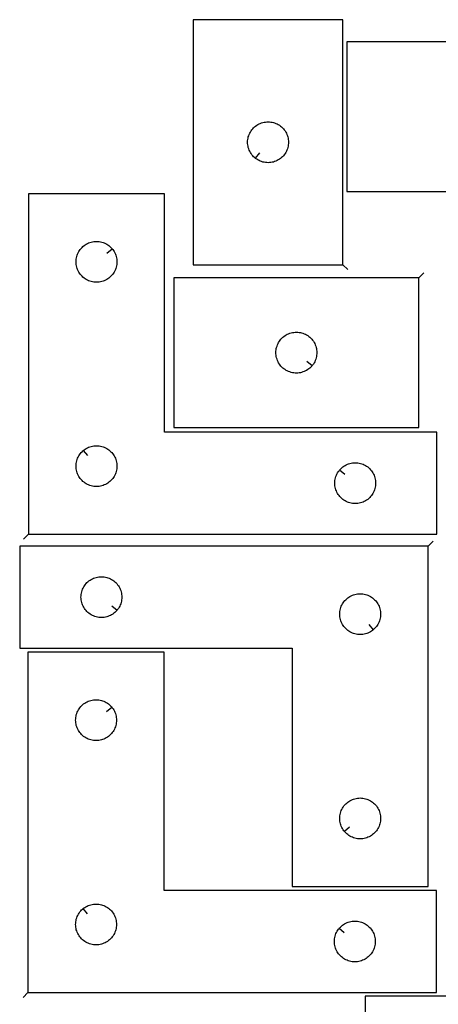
# Model space of a CAD drawing. Header units: millimetres. Extents: x 7 to 1243, y 7 to 1755.
# Tile 8 of 16: x 7 to 191, y 1321 to 1755. Entities that reach past the tile are written whole.
import ezdxf

# ---------------------------------------------------------------- set-up
doc = ezdxf.new("R2010")
doc.units = ezdxf.units.MM
doc.layers.add('CUT', color=7, linetype='CONTINUOUS', true_color=0x000000)
doc.layers.add('LEADIN', color=1, linetype='CONTINUOUS', true_color=0xff0000)

msp = doc.modelspace()

# ---------------------------------------------------------------- linework, layer by layer
at = {"layer": 'CUT'}
for points in [[(149.05023, 1647.193872), (149.05023, 1755.193872), (83.05023, 1755.193872), (83.05023, 1647.193872)], [(258.701024, 1745.480229), (150.701024, 1745.480229), (150.701024, 1679.480229), (258.701024, 1679.480229)], [(110.343748, 1694.240503), (110.116118, 1694.427314), (109.686269, 1694.829911), (109.283672, 1695.25976), (108.91005, 1695.715019), (108.567004, 1696.19374), (108.256002, 1696.693872), (107.978376, 1697.213274), (107.735315, 1697.749721), (107.527859, 1698.300917), (107.356898, 1698.864501), (107.223163, 1699.438059), (107.127227, 1700.019136), (107.0695, 1700.605244), (107.05023, 1701.193872), (107.0695, 1701.7825), (107.127227, 1702.368608), (107.223163, 1702.949685), (107.356898, 1703.523244), (107.527859, 1704.086827), (107.735315, 1704.638023), (107.978376, 1705.17447), (108.256002, 1705.693872), (108.567004, 1706.194004), (108.91005, 1706.672725), (109.283672, 1707.127984), (109.686269, 1707.557833), (110.116118, 1707.96043), (110.571377, 1708.334052), (111.050098, 1708.677099), (111.55023, 1708.988101), (112.069632, 1709.265727), (112.606079, 1709.508788), (113.157275, 1709.716243), (113.720859, 1709.887205), (114.294417, 1710.02094), (114.875495, 1710.116876), (115.461602, 1710.174602), (116.05023, 1710.193872), (116.638858, 1710.174602), (117.224966, 1710.116876), (117.806043, 1710.02094), (118.379602, 1709.887205), (118.943186, 1709.716243), (119.494381, 1709.508788), (120.030829, 1709.265727), (120.55023, 1708.988101), (121.050362, 1708.677099), (121.529083, 1708.334052), (121.984343, 1707.96043), (122.414191, 1707.557833), (122.816789, 1707.127984), (123.19041, 1706.672725), (123.533457, 1706.194004), (123.844459, 1705.693872), (124.122085, 1705.17447), (124.365146, 1704.638023), (124.572601, 1704.086827), (124.743563, 1703.523244), (124.877298, 1702.949685), (124.973234, 1702.368608), (125.030961, 1701.7825), (125.05023, 1701.193872), (125.030961, 1700.605244), (124.973234, 1700.019136), (124.877298, 1699.438059), (124.743563, 1698.864501), (124.572601, 1698.300917), (124.365146, 1697.749721), (124.122085, 1697.213274), (123.844459, 1696.693872), (123.533457, 1696.19374), (123.19041, 1695.715019), (122.816789, 1695.25976), (122.414191, 1694.829911), (121.984343, 1694.427314), (121.529083, 1694.053692), (121.050362, 1693.710646), (120.55023, 1693.399644), (120.030829, 1693.122017), (119.494381, 1692.878956), (118.943186, 1692.671501), (118.379602, 1692.50054), (117.806043, 1692.366805), (117.224966, 1692.270868), (116.638858, 1692.213142), (116.05023, 1692.193872), (115.461602, 1692.213142), (114.875495, 1692.270868), (114.294417, 1692.366805), (113.720859, 1692.50054), (113.157275, 1692.671501), (112.606079, 1692.878956), (112.069632, 1693.122017), (111.55023, 1693.399644), (111.050098, 1693.710646), (110.571377, 1694.053692)], [(10.457236, 1528.523648), (190.457236, 1528.523648), (190.457236, 1573.523648), (70.457236, 1573.523648), (70.457236, 1678.523648), (10.457236, 1678.523648)], [(47.410605, 1654.230131), (47.597416, 1654.002501), (47.940463, 1653.52378), (48.251465, 1653.023648), (48.529091, 1652.504246), (48.772152, 1651.967799), (48.979607, 1651.416603), (49.150569, 1650.85302), (49.284304, 1650.279461), (49.38024, 1649.698384), (49.437967, 1649.112276), (49.457236, 1648.523648), (49.437967, 1647.93502), (49.38024, 1647.348912), (49.284304, 1646.767835), (49.150569, 1646.194277), (48.979607, 1645.630693), (48.772152, 1645.079497), (48.529091, 1644.54305), (48.251465, 1644.023648), (47.940463, 1643.523516), (47.597416, 1643.044795), (47.223795, 1642.589536), (46.821197, 1642.159687), (46.391349, 1641.75709), (45.936089, 1641.383468), (45.457368, 1641.040422), (44.957236, 1640.72942), (44.437835, 1640.451793), (43.901387, 1640.208732), (43.350191, 1640.001277), (42.786608, 1639.830316), (42.213049, 1639.696581), (41.631972, 1639.600644), (41.045864, 1639.542918), (40.457236, 1639.523648), (39.868608, 1639.542918), (39.282501, 1639.600644), (38.701423, 1639.696581), (38.127865, 1639.830316), (37.564281, 1640.001277), (37.013085, 1640.208732), (36.476638, 1640.451793), (35.957236, 1640.72942), (35.457104, 1641.040422), (34.978383, 1641.383468), (34.523124, 1641.75709), (34.093275, 1642.159687), (33.690678, 1642.589536), (33.317056, 1643.044795), (32.97401, 1643.523516), (32.663008, 1644.023648), (32.385382, 1644.54305), (32.142321, 1645.079497), (31.934865, 1645.630693), (31.763904, 1646.194277), (31.630169, 1646.767835), (31.534233, 1647.348912), (31.476506, 1647.93502), (31.457236, 1648.523648), (31.476506, 1649.112276), (31.534233, 1649.698384), (31.630169, 1650.279461), (31.763904, 1650.85302), (31.934865, 1651.416603), (32.142321, 1651.967799), (32.385382, 1652.504246), (32.663008, 1653.023648), (32.97401, 1653.52378), (33.317056, 1654.002501), (33.690678, 1654.45776), (34.093275, 1654.887609), (34.523124, 1655.290206), (34.978383, 1655.663828), (35.457104, 1656.006875), (35.957236, 1656.317877), (36.476638, 1656.595503), (37.013085, 1656.838564), (37.564281, 1657.046019), (38.127865, 1657.216981), (38.701423, 1657.350716), (39.282501, 1657.446652), (39.868608, 1657.504378), (40.457236, 1657.523648), (41.045864, 1657.504378), (41.631972, 1657.446652), (42.213049, 1657.350716), (42.786608, 1657.216981), (43.350191, 1657.046019), (43.901387, 1656.838564), (44.437835, 1656.595503), (44.957236, 1656.317877), (45.457368, 1656.006875), (45.936089, 1655.663828), (46.391349, 1655.290206), (46.821197, 1654.887609), (47.223795, 1654.45776)], [(182.521092, 1641.512455), (74.521092, 1641.512455), (74.521092, 1575.512455), (182.521092, 1575.512455)], [(135.474461, 1602.805973), (135.287651, 1602.578343), (134.885053, 1602.148494), (134.455205, 1601.745897), (133.999945, 1601.372275), (133.521224, 1601.029229), (133.021092, 1600.718226), (132.50169, 1600.4406), (131.965243, 1600.197539), (131.414047, 1599.990084), (130.850464, 1599.819123), (130.276905, 1599.685388), (129.695828, 1599.589451), (129.10972, 1599.531725), (128.521092, 1599.512455), (127.932464, 1599.531725), (127.346357, 1599.589451), (126.765279, 1599.685388), (126.191721, 1599.819123), (125.628137, 1599.990084), (125.076941, 1600.197539), (124.540494, 1600.4406), (124.021092, 1600.718226), (123.52096, 1601.029229), (123.042239, 1601.372275), (122.58698, 1601.745897), (122.157131, 1602.148494), (121.754534, 1602.578343), (121.380912, 1603.033602), (121.037866, 1603.512323), (120.726864, 1604.012455), (120.449238, 1604.531857), (120.206176, 1605.068304), (119.998721, 1605.6195), (119.82776, 1606.183084), (119.694025, 1606.756642), (119.598088, 1607.337719), (119.540362, 1607.923827), (119.521092, 1608.512455), (119.540362, 1609.101083), (119.598088, 1609.687191), (119.694025, 1610.268268), (119.82776, 1610.841827), (119.998721, 1611.40541), (120.206176, 1611.956606), (120.449238, 1612.493053), (120.726864, 1613.012455), (121.037866, 1613.512587), (121.380912, 1613.991308), (121.754534, 1614.446567), (122.157131, 1614.876416), (122.58698, 1615.279013), (123.042239, 1615.652635), (123.52096, 1615.995682), (124.021092, 1616.306684), (124.540494, 1616.58431), (125.076941, 1616.827371), (125.628137, 1617.034826), (126.191721, 1617.205788), (126.765279, 1617.339523), (127.346357, 1617.435459), (127.932464, 1617.493185), (128.521092, 1617.512455), (129.10972, 1617.493185), (129.695828, 1617.435459), (130.276905, 1617.339523), (130.850464, 1617.205788), (131.414047, 1617.034826), (131.965243, 1616.827371), (132.50169, 1616.58431), (133.021092, 1616.306684), (133.521224, 1615.995682), (133.999945, 1615.652635), (134.455205, 1615.279013), (134.885053, 1614.876416), (135.287651, 1614.446567), (135.661272, 1613.991308), (136.004319, 1613.512587), (136.315321, 1613.012455), (136.592947, 1612.493053), (136.836008, 1611.956606), (137.043463, 1611.40541), (137.214425, 1610.841827), (137.34816, 1610.268268), (137.444096, 1609.687191), (137.501823, 1609.101083), (137.521092, 1608.512455), (137.501823, 1607.923827), (137.444096, 1607.337719), (137.34816, 1606.756642), (137.214425, 1606.183084), (137.043463, 1605.6195), (136.836008, 1605.068304), (136.592947, 1604.531857), (136.315321, 1604.012455), (136.004319, 1603.512323), (135.661272, 1603.033602)], [(34.750754, 1565.477017), (34.978383, 1565.663828), (35.457104, 1566.006875), (35.957236, 1566.317877), (36.476638, 1566.595503), (37.013085, 1566.838564), (37.564281, 1567.046019), (38.127865, 1567.216981), (38.701423, 1567.350716), (39.282501, 1567.446652), (39.868608, 1567.504378), (40.457236, 1567.523648), (41.045864, 1567.504378), (41.631972, 1567.446652), (42.213049, 1567.350716), (42.786608, 1567.216981), (43.350191, 1567.046019), (43.901387, 1566.838564), (44.437835, 1566.595503), (44.957236, 1566.317877), (45.457368, 1566.006875), (45.936089, 1565.663828), (46.391349, 1565.290206), (46.821197, 1564.887609), (47.223795, 1564.45776), (47.597416, 1564.002501), (47.940463, 1563.52378), (48.251465, 1563.023648), (48.529091, 1562.504246), (48.772152, 1561.967799), (48.979607, 1561.416603), (49.150569, 1560.85302), (49.284304, 1560.279461), (49.38024, 1559.698384), (49.437967, 1559.112276), (49.457236, 1558.523648), (49.437967, 1557.93502), (49.38024, 1557.348912), (49.284304, 1556.767835), (49.150569, 1556.194277), (48.979607, 1555.630693), (48.772152, 1555.079497), (48.529091, 1554.54305), (48.251465, 1554.023648), (47.940463, 1553.523516), (47.597416, 1553.044795), (47.223795, 1552.589536), (46.821197, 1552.159687), (46.391349, 1551.75709), (45.936089, 1551.383468), (45.457368, 1551.040422), (44.957236, 1550.72942), (44.437835, 1550.451793), (43.901387, 1550.208732), (43.350191, 1550.001277), (42.786608, 1549.830316), (42.213049, 1549.696581), (41.631972, 1549.600644), (41.045864, 1549.542918), (40.457236, 1549.523648), (39.868608, 1549.542918), (39.282501, 1549.600644), (38.701423, 1549.696581), (38.127865, 1549.830316), (37.564281, 1550.001277), (37.013085, 1550.208732), (36.476638, 1550.451793), (35.957236, 1550.72942), (35.457104, 1551.040422), (34.978383, 1551.383468), (34.523124, 1551.75709), (34.093275, 1552.159687), (33.690678, 1552.589536), (33.317056, 1553.044795), (32.97401, 1553.523516), (32.663008, 1554.023648), (32.385382, 1554.54305), (32.142321, 1555.079497), (31.934865, 1555.630693), (31.763904, 1556.194277), (31.630169, 1556.767835), (31.534233, 1557.348912), (31.476506, 1557.93502), (31.457236, 1558.523648), (31.476506, 1559.112276), (31.534233, 1559.698384), (31.630169, 1560.279461), (31.763904, 1560.85302), (31.934865, 1561.416603), (32.142321, 1561.967799), (32.385382, 1562.504246), (32.663008, 1563.023648), (32.97401, 1563.52378), (33.317056, 1564.002501), (33.690678, 1564.45776), (34.093275, 1564.887609), (34.523124, 1565.290206)], [(147.503867, 1556.730131), (147.690678, 1556.95776), (148.093275, 1557.387609), (148.523124, 1557.790206), (148.978383, 1558.163828), (149.457104, 1558.506875), (149.957236, 1558.817877), (150.476638, 1559.095503), (151.013085, 1559.338564), (151.564281, 1559.546019), (152.127865, 1559.716981), (152.701423, 1559.850716), (153.282501, 1559.946652), (153.868608, 1560.004378), (154.457236, 1560.023648), (155.045864, 1560.004378), (155.631972, 1559.946652), (156.213049, 1559.850716), (156.786608, 1559.716981), (157.350191, 1559.546019), (157.901387, 1559.338564), (158.437835, 1559.095503), (158.957236, 1558.817877), (159.457368, 1558.506875), (159.936089, 1558.163828), (160.391349, 1557.790206), (160.821197, 1557.387609), (161.223795, 1556.95776), (161.597416, 1556.502501), (161.940463, 1556.02378), (162.251465, 1555.523648), (162.529091, 1555.004246), (162.772152, 1554.467799), (162.979607, 1553.916603), (163.150569, 1553.35302), (163.284304, 1552.779461), (163.38024, 1552.198384), (163.437967, 1551.612276), (163.457236, 1551.023648), (163.437967, 1550.43502), (163.38024, 1549.848912), (163.284304, 1549.267835), (163.150569, 1548.694277), (162.979607, 1548.130693), (162.772152, 1547.579497), (162.529091, 1547.04305), (162.251465, 1546.523648), (161.940463, 1546.023516), (161.597416, 1545.544795), (161.223795, 1545.089536), (160.821197, 1544.659687), (160.391349, 1544.25709), (159.936089, 1543.883468), (159.457368, 1543.540422), (158.957236, 1543.22942), (158.437835, 1542.951793), (157.901387, 1542.708732), (157.350191, 1542.501277), (156.786608, 1542.330316), (156.213049, 1542.196581), (155.631972, 1542.100644), (155.045864, 1542.042918), (154.457236, 1542.023648), (153.868608, 1542.042918), (153.282501, 1542.100644), (152.701423, 1542.196581), (152.127865, 1542.330316), (151.564281, 1542.501277), (151.013085, 1542.708732), (150.476638, 1542.951793), (149.957236, 1543.22942), (149.457104, 1543.540422), (148.978383, 1543.883468), (148.523124, 1544.25709), (148.093275, 1544.659687), (147.690678, 1545.089536), (147.317056, 1545.544795), (146.97401, 1546.023516), (146.663008, 1546.523648), (146.385382, 1547.04305), (146.142321, 1547.579497), (145.934865, 1548.130693), (145.763904, 1548.694277), (145.630169, 1549.267835), (145.534233, 1549.848912), (145.476506, 1550.43502), (145.457236, 1551.023648), (145.476506, 1551.612276), (145.534233, 1552.198384), (145.630169, 1552.779461), (145.763904, 1553.35302), (145.934865, 1553.916603), (146.142321, 1554.467799), (146.385382, 1555.004246), (146.663008, 1555.523648), (146.97401, 1556.02378), (147.317056, 1556.502501)], [(186.63718, 1523.321145), (6.63718, 1523.321145), (6.63718, 1478.321145), (126.63718, 1478.321145), (126.63718, 1373.321145), (186.63718, 1373.321145)], [(49.590549, 1495.114662), (49.403738, 1494.887032), (49.001141, 1494.457184), (48.571292, 1494.054586), (48.116033, 1493.680965), (47.637312, 1493.337918), (47.13718, 1493.026916), (46.617778, 1492.74929), (46.081331, 1492.506229), (45.530135, 1492.298774), (44.966552, 1492.127812), (44.392993, 1491.994077), (43.811916, 1491.898141), (43.225808, 1491.840414), (42.63718, 1491.821145), (42.048552, 1491.840414), (41.462444, 1491.898141), (40.881367, 1491.994077), (40.307809, 1492.127812), (39.744225, 1492.298774), (39.193029, 1492.506229), (38.656582, 1492.74929), (38.13718, 1493.026916), (37.637048, 1493.337918), (37.158327, 1493.680965), (36.703068, 1494.054586), (36.273219, 1494.457184), (35.870622, 1494.887032), (35.497, 1495.342292), (35.153954, 1495.821013), (34.842951, 1496.321145), (34.565325, 1496.840546), (34.322264, 1497.376994), (34.114809, 1497.928189), (33.943848, 1498.491773), (33.810113, 1499.065332), (33.714176, 1499.646409), (33.65645, 1500.232517), (33.63718, 1500.821145), (33.65645, 1501.409773), (33.714176, 1501.99588), (33.810113, 1502.576958), (33.943848, 1503.150516), (34.114809, 1503.7141), (34.322264, 1504.265296), (34.565325, 1504.801743), (34.842951, 1505.321145), (35.153954, 1505.821277), (35.497, 1506.299998), (35.870622, 1506.755257), (36.273219, 1507.185106), (36.703068, 1507.587703), (37.158327, 1507.961325), (37.637048, 1508.304371), (38.13718, 1508.615373), (38.656582, 1508.892999), (39.193029, 1509.13606), (39.744225, 1509.343516), (40.307809, 1509.514477), (40.881367, 1509.648212), (41.462444, 1509.744148), (42.048552, 1509.801875), (42.63718, 1509.821145), (43.225808, 1509.801875), (43.811916, 1509.744148), (44.392993, 1509.648212), (44.966552, 1509.514477), (45.530135, 1509.343516), (46.081331, 1509.13606), (46.617778, 1508.892999), (47.13718, 1508.615373), (47.637312, 1508.304371), (48.116033, 1507.961325), (48.571292, 1507.587703), (49.001141, 1507.185106), (49.403738, 1506.755257), (49.77736, 1506.299998), (50.120407, 1505.821277), (50.431409, 1505.321145), (50.709035, 1504.801743), (50.952096, 1504.265296), (51.159551, 1503.7141), (51.330513, 1503.150516), (51.464248, 1502.576958), (51.560184, 1501.99588), (51.61791, 1501.409773), (51.63718, 1500.821145), (51.61791, 1500.232517), (51.560184, 1499.646409), (51.464248, 1499.065332), (51.330513, 1498.491773), (51.159551, 1497.928189), (50.952096, 1497.376994), (50.709035, 1496.840546), (50.431409, 1496.321145), (50.120407, 1495.821013), (49.77736, 1495.342292)], [(162.343663, 1486.367776), (162.116033, 1486.180965), (161.637312, 1485.837918), (161.13718, 1485.526916), (160.617778, 1485.24929), (160.081331, 1485.006229), (159.530135, 1484.798774), (158.966552, 1484.627812), (158.392993, 1484.494077), (157.811916, 1484.398141), (157.225808, 1484.340414), (156.63718, 1484.321145), (156.048552, 1484.340414), (155.462444, 1484.398141), (154.881367, 1484.494077), (154.307809, 1484.627812), (153.744225, 1484.798774), (153.193029, 1485.006229), (152.656582, 1485.24929), (152.13718, 1485.526916), (151.637048, 1485.837918), (151.158327, 1486.180965), (150.703068, 1486.554586), (150.273219, 1486.957184), (149.870622, 1487.387032), (149.497, 1487.842292), (149.153954, 1488.321013), (148.842951, 1488.821145), (148.565325, 1489.340546), (148.322264, 1489.876994), (148.114809, 1490.428189), (147.943848, 1490.991773), (147.810113, 1491.565332), (147.714176, 1492.146409), (147.65645, 1492.732517), (147.63718, 1493.321145), (147.65645, 1493.909773), (147.714176, 1494.49588), (147.810113, 1495.076958), (147.943848, 1495.650516), (148.114809, 1496.2141), (148.322264, 1496.765296), (148.565325, 1497.301743), (148.842951, 1497.821145), (149.153954, 1498.321277), (149.497, 1498.799998), (149.870622, 1499.255257), (150.273219, 1499.685106), (150.703068, 1500.087703), (151.158327, 1500.461325), (151.637048, 1500.804371), (152.13718, 1501.115373), (152.656582, 1501.392999), (153.193029, 1501.63606), (153.744225, 1501.843516), (154.307809, 1502.014477), (154.881367, 1502.148212), (155.462444, 1502.244148), (156.048552, 1502.301875), (156.63718, 1502.321145), (157.225808, 1502.301875), (157.811916, 1502.244148), (158.392993, 1502.148212), (158.966552, 1502.014477), (159.530135, 1501.843516), (160.081331, 1501.63606), (160.617778, 1501.392999), (161.13718, 1501.115373), (161.637312, 1500.804371), (162.116033, 1500.461325), (162.571292, 1500.087703), (163.001141, 1499.685106), (163.403738, 1499.255257), (163.77736, 1498.799998), (164.120407, 1498.321277), (164.431409, 1497.821145), (164.709035, 1497.301743), (164.952096, 1496.765296), (165.159551, 1496.2141), (165.330513, 1495.650516), (165.464248, 1495.076958), (165.560184, 1494.49588), (165.61791, 1493.909773), (165.63718, 1493.321145), (165.61791, 1492.732517), (165.560184, 1492.146409), (165.464248, 1491.565332), (165.330513, 1490.991773), (165.159551, 1490.428189), (164.952096, 1489.876994), (164.709035, 1489.340546), (164.431409, 1488.821145), (164.120407, 1488.321013), (163.77736, 1487.842292), (163.403738, 1487.387032), (163.001141, 1486.957184), (162.571292, 1486.554586)], [(10.282676, 1326.622037), (190.282676, 1326.622037), (190.282676, 1371.622037), (70.282676, 1371.622037), (70.282676, 1476.622037), (10.282676, 1476.622037)], [(47.236045, 1452.328519), (47.422856, 1452.10089), (47.765902, 1451.622169), (48.076904, 1451.122037), (48.35453, 1450.602635), (48.597592, 1450.066188), (48.805047, 1449.514992), (48.976008, 1448.951408), (49.109743, 1448.37785), (49.20568, 1447.796773), (49.263406, 1447.210665), (49.282676, 1446.622037), (49.263406, 1446.033409), (49.20568, 1445.447301), (49.109743, 1444.866224), (48.976008, 1444.292665), (48.805047, 1443.729082), (48.597592, 1443.177886), (48.35453, 1442.641439), (48.076904, 1442.122037), (47.765902, 1441.621905), (47.422856, 1441.143184), (47.049234, 1440.687924), (46.646637, 1440.258076), (46.216788, 1439.855479), (45.761529, 1439.481857), (45.282808, 1439.13881), (44.782676, 1438.827808), (44.263274, 1438.550182), (43.726827, 1438.307121), (43.175631, 1438.099666), (42.612047, 1437.928704), (42.038489, 1437.794969), (41.457411, 1437.699033), (40.871304, 1437.641307), (40.282676, 1437.622037), (39.694048, 1437.641307), (39.10794, 1437.699033), (38.526863, 1437.794969), (37.953304, 1437.928704), (37.389721, 1438.099666), (36.838525, 1438.307121), (36.302078, 1438.550182), (35.782676, 1438.827808), (35.282544, 1439.13881), (34.803823, 1439.481857), (34.348563, 1439.855479), (33.918715, 1440.258076), (33.516117, 1440.687924), (33.142496, 1441.143184), (32.799449, 1441.621905), (32.488447, 1442.122037), (32.210821, 1442.641439), (31.96776, 1443.177886), (31.760305, 1443.729082), (31.589343, 1444.292665), (31.455608, 1444.866224), (31.359672, 1445.447301), (31.301945, 1446.033409), (31.282676, 1446.622037), (31.301945, 1447.210665), (31.359672, 1447.796773), (31.455608, 1448.37785), (31.589343, 1448.951408), (31.760305, 1449.514992), (31.96776, 1450.066188), (32.210821, 1450.602635), (32.488447, 1451.122037), (32.799449, 1451.622169), (33.142496, 1452.10089), (33.516117, 1452.556149), (33.918715, 1452.985998), (34.348563, 1453.388595), (34.803823, 1453.762217), (35.282544, 1454.105263), (35.782676, 1454.416265), (36.302078, 1454.693891), (36.838525, 1454.936953), (37.389721, 1455.144408), (37.953304, 1455.315369), (38.526863, 1455.449104), (39.10794, 1455.545041), (39.694048, 1455.602767), (40.282676, 1455.622037), (40.871304, 1455.602767), (41.457411, 1455.545041), (42.038489, 1455.449104), (42.612047, 1455.315369), (43.175631, 1455.144408), (43.726827, 1454.936953), (44.263274, 1454.693891), (44.782676, 1454.416265), (45.282808, 1454.105263), (45.761529, 1453.762217), (46.216788, 1453.388595), (46.646637, 1452.985998), (47.049234, 1452.556149)], [(308.814852, 1265.069971), (308.814852, 1445.069971), (263.814852, 1445.069971), (263.814852, 1325.069971), (158.814852, 1325.069971), (158.814852, 1265.069971)], [(149.683811, 1397.614662), (149.497, 1397.842292), (149.153954, 1398.321013), (148.842951, 1398.821145), (148.565325, 1399.340546), (148.322264, 1399.876994), (148.114809, 1400.428189), (147.943848, 1400.991773), (147.810113, 1401.565332), (147.714176, 1402.146409), (147.65645, 1402.732517), (147.63718, 1403.321145), (147.65645, 1403.909773), (147.714176, 1404.49588), (147.810113, 1405.076958), (147.943848, 1405.650516), (148.114809, 1406.2141), (148.322264, 1406.765296), (148.565325, 1407.301743), (148.842951, 1407.821145), (149.153954, 1408.321277), (149.497, 1408.799998), (149.870622, 1409.255257), (150.273219, 1409.685106), (150.703068, 1410.087703), (151.158327, 1410.461325), (151.637048, 1410.804371), (152.13718, 1411.115373), (152.656582, 1411.392999), (153.193029, 1411.63606), (153.744225, 1411.843516), (154.307809, 1412.014477), (154.881367, 1412.148212), (155.462444, 1412.244148), (156.048552, 1412.301875), (156.63718, 1412.321145), (157.225808, 1412.301875), (157.811916, 1412.244148), (158.392993, 1412.148212), (158.966552, 1412.014477), (159.530135, 1411.843516), (160.081331, 1411.63606), (160.617778, 1411.392999), (161.13718, 1411.115373), (161.637312, 1410.804371), (162.116033, 1410.461325), (162.571292, 1410.087703), (163.001141, 1409.685106), (163.403738, 1409.255257), (163.77736, 1408.799998), (164.120407, 1408.321277), (164.431409, 1407.821145), (164.709035, 1407.301743), (164.952096, 1406.765296), (165.159551, 1406.2141), (165.330513, 1405.650516), (165.464248, 1405.076958), (165.560184, 1404.49588), (165.61791, 1403.909773), (165.63718, 1403.321145), (165.61791, 1402.732517), (165.560184, 1402.146409), (165.464248, 1401.565332), (165.330513, 1400.991773), (165.159551, 1400.428189), (164.952096, 1399.876994), (164.709035, 1399.340546), (164.431409, 1398.821145), (164.120407, 1398.321013), (163.77736, 1397.842292), (163.403738, 1397.387032), (163.001141, 1396.957184), (162.571292, 1396.554586), (162.116033, 1396.180965), (161.637312, 1395.837918), (161.13718, 1395.526916), (160.617778, 1395.24929), (160.081331, 1395.006229), (159.530135, 1394.798774), (158.966552, 1394.627812), (158.392993, 1394.494077), (157.811916, 1394.398141), (157.225808, 1394.340414), (156.63718, 1394.321145), (156.048552, 1394.340414), (155.462444, 1394.398141), (154.881367, 1394.494077), (154.307809, 1394.627812), (153.744225, 1394.798774), (153.193029, 1395.006229), (152.656582, 1395.24929), (152.13718, 1395.526916), (151.637048, 1395.837918), (151.158327, 1396.180965), (150.703068, 1396.554586), (150.273219, 1396.957184), (149.870622, 1397.387032)], [(34.576193, 1363.575406), (34.803823, 1363.762217), (35.282544, 1364.105263), (35.782676, 1364.416265), (36.302078, 1364.693891), (36.838525, 1364.936953), (37.389721, 1365.144408), (37.953304, 1365.315369), (38.526863, 1365.449104), (39.10794, 1365.545041), (39.694048, 1365.602767), (40.282676, 1365.622037), (40.871304, 1365.602767), (41.457411, 1365.545041), (42.038489, 1365.449104), (42.612047, 1365.315369), (43.175631, 1365.144408), (43.726827, 1364.936953), (44.263274, 1364.693891), (44.782676, 1364.416265), (45.282808, 1364.105263), (45.761529, 1363.762217), (46.216788, 1363.388595), (46.646637, 1362.985998), (47.049234, 1362.556149), (47.422856, 1362.10089), (47.765902, 1361.622169), (48.076904, 1361.122037), (48.35453, 1360.602635), (48.597592, 1360.066188), (48.805047, 1359.514992), (48.976008, 1358.951408), (49.109743, 1358.37785), (49.20568, 1357.796773), (49.263406, 1357.210665), (49.282676, 1356.622037), (49.263406, 1356.033409), (49.20568, 1355.447301), (49.109743, 1354.866224), (48.976008, 1354.292665), (48.805047, 1353.729082), (48.597592, 1353.177886), (48.35453, 1352.641439), (48.076904, 1352.122037), (47.765902, 1351.621905), (47.422856, 1351.143184), (47.049234, 1350.687924), (46.646637, 1350.258076), (46.216788, 1349.855479), (45.761529, 1349.481857), (45.282808, 1349.13881), (44.782676, 1348.827808), (44.263274, 1348.550182), (43.726827, 1348.307121), (43.175631, 1348.099666), (42.612047, 1347.928704), (42.038489, 1347.794969), (41.457411, 1347.699033), (40.871304, 1347.641307), (40.282676, 1347.622037), (39.694048, 1347.641307), (39.10794, 1347.699033), (38.526863, 1347.794969), (37.953304, 1347.928704), (37.389721, 1348.099666), (36.838525, 1348.307121), (36.302078, 1348.550182), (35.782676, 1348.827808), (35.282544, 1349.13881), (34.803823, 1349.481857), (34.348563, 1349.855479), (33.918715, 1350.258076), (33.516117, 1350.687924), (33.142496, 1351.143184), (32.799449, 1351.621905), (32.488447, 1352.122037), (32.210821, 1352.641439), (31.96776, 1353.177886), (31.760305, 1353.729082), (31.589343, 1354.292665), (31.455608, 1354.866224), (31.359672, 1355.447301), (31.301945, 1356.033409), (31.282676, 1356.622037), (31.301945, 1357.210665), (31.359672, 1357.796773), (31.455608, 1358.37785), (31.589343, 1358.951408), (31.760305, 1359.514992), (31.96776, 1360.066188), (32.210821, 1360.602635), (32.488447, 1361.122037), (32.799449, 1361.622169), (33.142496, 1362.10089), (33.516117, 1362.556149), (33.918715, 1362.985998), (34.348563, 1363.388595)], [(147.329307, 1354.828519), (147.516117, 1355.056149), (147.918715, 1355.485998), (148.348563, 1355.888595), (148.803823, 1356.262217), (149.282544, 1356.605263), (149.782676, 1356.916265), (150.302078, 1357.193891), (150.838525, 1357.436953), (151.389721, 1357.644408), (151.953304, 1357.815369), (152.526863, 1357.949104), (153.10794, 1358.045041), (153.694048, 1358.102767), (154.282676, 1358.122037), (154.871304, 1358.102767), (155.457411, 1358.045041), (156.038489, 1357.949104), (156.612047, 1357.815369), (157.175631, 1357.644408), (157.726827, 1357.436953), (158.263274, 1357.193891), (158.782676, 1356.916265), (159.282808, 1356.605263), (159.761529, 1356.262217), (160.216788, 1355.888595), (160.646637, 1355.485998), (161.049234, 1355.056149), (161.422856, 1354.60089), (161.765902, 1354.122169), (162.076904, 1353.622037), (162.35453, 1353.102635), (162.597592, 1352.566188), (162.805047, 1352.014992), (162.976008, 1351.451408), (163.109743, 1350.87785), (163.20568, 1350.296773), (163.263406, 1349.710665), (163.282676, 1349.122037), (163.263406, 1348.533409), (163.20568, 1347.947301), (163.109743, 1347.366224), (162.976008, 1346.792665), (162.805047, 1346.229082), (162.597592, 1345.677886), (162.35453, 1345.141439), (162.076904, 1344.622037), (161.765902, 1344.121905), (161.422856, 1343.643184), (161.049234, 1343.187924), (160.646637, 1342.758076), (160.216788, 1342.355479), (159.761529, 1341.981857), (159.282808, 1341.63881), (158.782676, 1341.327808), (158.263274, 1341.050182), (157.726827, 1340.807121), (157.175631, 1340.599666), (156.612047, 1340.428704), (156.038489, 1340.294969), (155.457411, 1340.199033), (154.871304, 1340.141307), (154.282676, 1340.122037), (153.694048, 1340.141307), (153.10794, 1340.199033), (152.526863, 1340.294969), (151.953304, 1340.428704), (151.389721, 1340.599666), (150.838525, 1340.807121), (150.302078, 1341.050182), (149.782676, 1341.327808), (149.282544, 1341.63881), (148.803823, 1341.981857), (148.348563, 1342.355479), (147.918715, 1342.758076), (147.516117, 1343.187924), (147.142496, 1343.643184), (146.799449, 1344.121905), (146.488447, 1344.622037), (146.210821, 1345.141439), (145.96776, 1345.677886), (145.760305, 1346.229082), (145.589343, 1346.792665), (145.455608, 1347.366224), (145.359672, 1347.947301), (145.301945, 1348.533409), (145.282676, 1349.122037), (145.301945, 1349.710665), (145.359672, 1350.296773), (145.455608, 1350.87785), (145.589343, 1351.451408), (145.760305, 1352.014992), (145.96776, 1352.566188), (146.210821, 1353.102635), (146.488447, 1353.622037), (146.799449, 1354.122169), (147.142496, 1354.60089)]]:
    msp.add_lwpolyline(points, close=True, dxfattribs=at)
at = {"layer": 'LEADIN'}
for p, q in [((112.246928, 1696.559534), (110.343748, 1694.240503)), ((45.091574, 1652.326951), (47.410605, 1654.230131)), ((151.171551, 1645.072552), (149.05023, 1647.193872)), ((184.642413, 1643.633775), (182.521092, 1641.512455)), ((133.15543, 1604.709152), (135.474461, 1602.805973)), ((36.653934, 1563.157986), (34.750754, 1565.477017)), ((149.822898, 1554.826951), (147.503867, 1556.730131)), ((8.335916, 1526.402328), (10.457236, 1528.523648)), ((188.7585, 1525.442465), (186.63718, 1523.321145)), ((47.271518, 1497.017842), (49.590549, 1495.114662)), ((160.440483, 1488.686807), (162.343663, 1486.367776)), ((44.917014, 1450.42534), (47.236045, 1452.328519)), ((152.002842, 1399.517842), (149.683811, 1397.614662)), ((36.479373, 1361.256375), (34.576193, 1363.575406)), ((149.648338, 1352.92534), (147.329307, 1354.828519)), ((8.161355, 1324.500716), (10.282676, 1326.622037))]:
    msp.add_line(p, q, dxfattribs=at)

doc.saveas('drawing.dxf')
